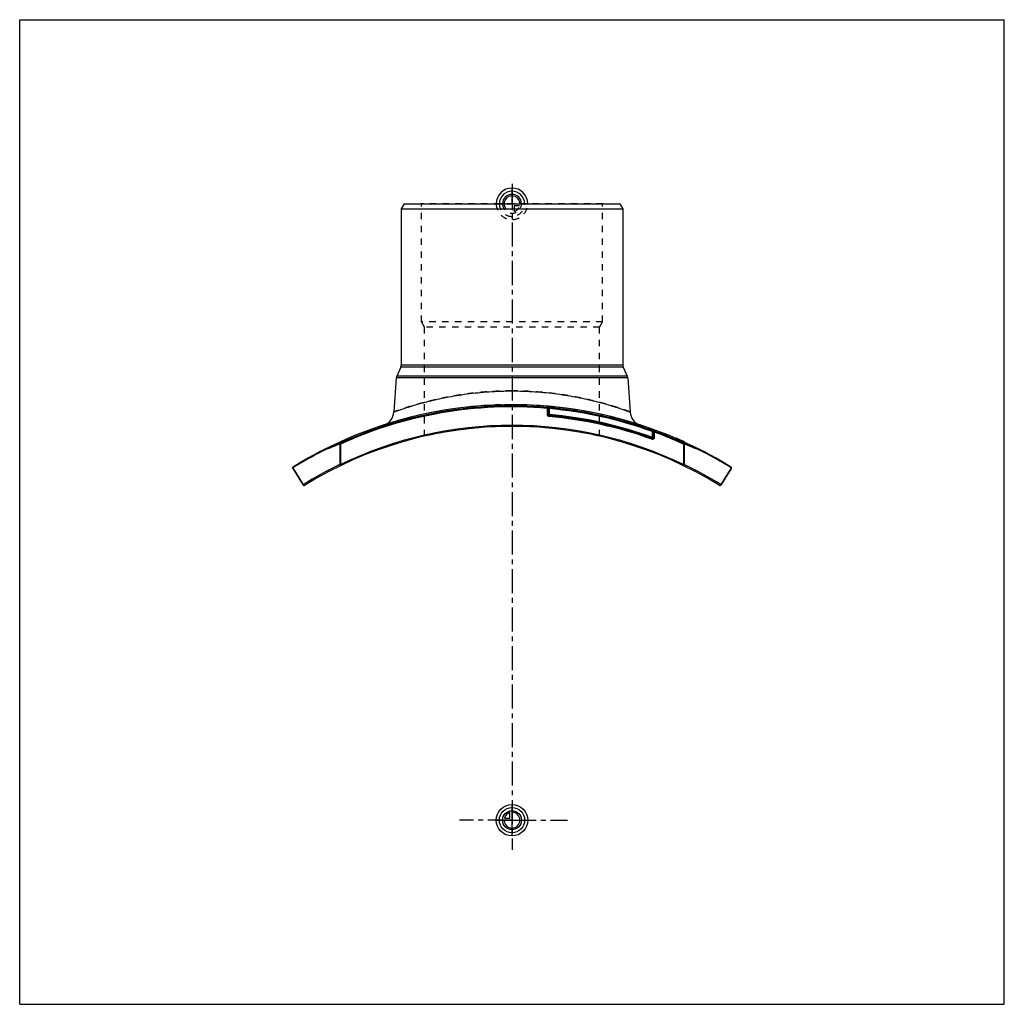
# Model space of a CAD drawing. Header units: millimetres. Extents: x 0 to 1000, y 0 to 1000.
import ezdxf

# ---------------------------------------------------------------- set-up
doc = ezdxf.new("R2010")
doc.units = ezdxf.units.MM
doc.header["$LTSCALE"] = 65.185185
doc.linetypes.add('CENTER', pattern=[0.6, 0.375, -0.075, 0.075, -0.075])
doc.linetypes.add('HIDDEN', pattern=[0.2, 0.1, -0.1])
doc.layers.get('0').update_dxf_attribs({"linetype": 'CONTINUOUS'})
for name, color, linetype in [('ACHSEN_S', 7, 'CONTINUOUS'), ('FASEN', 7, 'CONTINUOUS'), ('KOERPER', 7, 'CONTINUOUS'), ('KONST.EL_MIT_GEO', 7, 'CONTINUOUS'), ('NULLPUNKT_X', 7, 'CONTINUOUS'), ('NULLPUNKT_Y', 7, 'CONTINUOUS'), ('NULLPUNKT_Z', 7, 'CONTINUOUS'), ('RUNDUNG', 7, 'CONTINUOUS'), ('SCHNITT', 7, 'CONTINUOUS')]:
    doc.layers.add(name, color=color, linetype=linetype)

msp = doc.modelspace()

# ---------------------------------------------------------------- linework, layer by layer
at = {"color": 7, "linetype": 'Continuous'}
for p, q in [((0, 0), (0, 1000)), ((0, 1000), (1000, 1000)), ((1000, 0), (1000, 1000)), ((0, 0), (1000, 0))]:
    msp.add_line(p, q, dxfattribs=at)
at = {"layer": 'ACHSEN_S', "color": 40, "linetype": 'CENTER'}
for p, q in [((500, 833.2), (500, 166.8)), ((500, 187), (446.6, 187)), ((500, 187), (556.5, 187)), ((500, 166.8), (500, 156.8))]:
    msp.add_line(p, q, dxfattribs=at)
at = {"layer": 'FASEN', "color": 7, "linetype": 'Continuous'}
for p, q in [((390.4, 813), (387.5, 808)), ((390.4, 813), (609.6, 813)), ((609.6, 813), (612.5, 808)), ((387.5, 808), (612.5, 808))]:
    msp.add_line(p, q, dxfattribs=at)
at = {"layer": 'KOERPER', "color": 7, "linetype": 'Continuous'}
for p, q in [((387.1, 647), (382.9, 637.8)), ((612.9, 647), (617.1, 637.8)), ((382.4, 636.1), (380, 601.6)), ((617.6, 636.1), (620, 601.6))]:
    msp.add_line(p, q, dxfattribs=at)
at = {"layer": 'KONST.EL_MIT_GEO', "color": 8, "linetype": 'HIDDEN'}
for p, q in [((408, 812.5), (407.5, 813)), ((592.5, 813), (407.5, 813)), ((408, 693), (408, 812.5)), ((592, 812.5), (408, 812.5)), ((592, 812.5), (592.5, 813)), ((592, 693), (592, 812.5)), ((411, 687.8), (408, 693)), ((592, 693), (408, 693)), ((589, 687.8), (592, 693)), ((411, 577), (411, 687.8)), ((589, 687.8), (411, 687.8)), ((589, 577), (589, 687.8)), ((667.4, 574.4), (667.5, 574.7)), ((667.5, 574.6), (667.4, 574.4)), ((667.5, 574.3), (667.6, 574.6)), ((667.9, 574.2), (668, 574.5)), ((668.2, 574), (668.3, 574.3)), ((668.4, 574), (668.5, 574.2)), ((668.4, 573.9), (668.5, 574.2)), ((668.6, 573.9), (668.4, 573.9)), ((668.6, 573.9), (668.7, 574.1)), ((668.8, 573.8), (668.9, 574.1)), ((668.8, 573.8), (668.9, 574)), ((669, 573.7), (669.1, 574)), ((669.1, 573.6), (669.2, 573.9)), ((670, 573.3), (670.1, 573.5)), ((670.1, 573.2), (670.2, 573.5)), ((670.1, 573.2), (670.2, 573.5)), ((670.4, 573.1), (670.6, 573.3)), ((670.9, 572.8), (671, 573.1)), ((671.1, 572.8), (671.2, 573)), ((671.1, 572.7), (671.2, 573)), ((671.7, 572.5), (671.8, 572.8)), ((671.9, 572.4), (672, 572.7)), ((671.9, 572.4), (672, 572.7)), ((673.2, 571.8), (673.3, 572.1)), ((673.7, 571.6), (673.8, 571.9)), ((673.7, 571.6), (673.8, 571.9)), ((673.7, 571.6), (673.9, 571.9)), ((673.9, 571.5), (674.1, 571.8)), ((674.1, 571.4), (674.2, 571.7)), ((674.5, 571.2), (674.6, 571.5)), ((674.5, 571.2), (674.6, 571.5)), ((674.6, 571.2), (674.7, 571.5))]:
    msp.add_line(p, q, dxfattribs=at)
at = {"layer": 'KONST.EL_MIT_GEO', "color": 7, "linetype": 'Continuous'}
for p, q in [((667.1, 574.8), (667, 574.6)), ((667.2, 574.5), (667.3, 574.7)), ((674.2, 571.4), (674.3, 571.7)), ((675, 571), (675.1, 571.3))]:
    msp.add_line(p, q, dxfattribs=at)
at = {"layer": 'KONST.EL_MIT_GEO', "color": 8, "linetype": 'HIDDEN'}
for radius, start, end in [(400, 77.1441, 102.8559), (422, 65.5, 66.6949)]:
    msp.add_arc((500, 187), radius, start, end, dxfattribs=at)
at = {"layer": 'KONST.EL_MIT_GEO', "color": 7, "linetype": 'Continuous'}
msp.add_arc((500, 187), 422.3, 65.5, 66.6946, dxfattribs=at)
at = {"layer": 'NULLPUNKT_X', "color": 8, "linetype": 'HIDDEN'}
for p, q in [((500, 813), (500, 805)), ((500, 813), (508, 813)), ((502.2, 810.8), (502.2, 805.3)), ((507.7, 810.8), (502.2, 810.8))]:
    msp.add_line(p, q, dxfattribs=at)
at = {"layer": 'NULLPUNKT_X', "color": 40, "linetype": 'Continuous'}
for p, q in [((497.8, 189.2), (497.8, 194.7)), ((500, 187), (500, 195)), ((500, 187), (492, 187)), ((492.3, 189.2), (497.8, 189.2))]:
    msp.add_line(p, q, dxfattribs=at)
for radius in [16, 12.8, 9.6]:
    msp.add_circle((500, 187), radius, dxfattribs=at)
for centre, radius, start, end in [((500, 813), 16, 0, 180), ((500, 813), 12.8, 0, 180), ((500, 813), 9.6, 0, 179.9999), ((500, 813), 8, 0, 179.9999), ((500, 187), 8, 180, 90), ((500, 187), 8, 105.962, 164.038)]:
    msp.add_arc(centre, radius, start, end, dxfattribs=at)
at = {"layer": 'NULLPUNKT_X', "color": 8, "linetype": 'HIDDEN'}
for radius, start, end in [(16, 180, 360), (12.8, 180, 360), (9.6, 179.9999, 360), (8, 179.9999, 270), (8, 285.962, 344.038)]:
    msp.add_arc((500, 813), radius, start, end, dxfattribs=at)
at = {"layer": 'NULLPUNKT_Y', "color": 40, "linetype": 'Continuous'}
for p, q in [((500, 813), (500, 828.9)), ((500, 171), (500, 203))]:
    msp.add_line(p, q, dxfattribs=at)
at = {"layer": 'NULLPUNKT_Y', "color": 8, "linetype": 'HIDDEN'}
msp.add_line((500, 813), (500, 797.1), dxfattribs=at)
at = {"layer": 'NULLPUNKT_Z', "color": 8, "linetype": 'HIDDEN'}
msp.add_line((516, 813), (484, 813), dxfattribs=at)
at = {"layer": 'NULLPUNKT_Z', "color": 40, "linetype": 'Continuous'}
msp.add_line((484, 187), (516, 187), dxfattribs=at)
at = {"layer": 'RUNDUNG', "color": 7, "linetype": 'Continuous'}
for p, q in [((387.5, 808), (387.5, 649.1)), ((612.5, 808), (612.5, 649.1)), ((612.9, 647), (387.1, 647)), ((612.5, 649.1), (387.5, 649.1)), ((617.6, 636.1), (382.4, 636.1)), ((617.1, 637.8), (382.9, 637.8)), ((535.6, 606.3), (535.7, 605.3)), ((535.7, 605.3), (535.7, 599)), ((535.7, 605.3), (536.7, 605.3)), ((536.7, 599), (536.7, 606)), ((536.7, 605), (537.7, 605)), ((537.7, 605), (537.8, 606)), ((537.7, 605), (537.7, 599)), ((535.7, 599), (537.7, 599)), ((537.5, 597), (537.7, 599)), ((643.1, 582.6), (642.8, 581.7)), ((642.8, 581.7), (643.8, 581.7)), ((642.8, 575.8), (642.8, 581.7)), ((643.8, 575.8), (643.8, 582.3)), ((644.8, 581), (643.8, 581)), ((644.8, 581), (644.4, 582.2)), ((644.4, 582.2), (644.4, 582.2)), ((644.8, 575.8), (644.8, 581)), ((642.1, 573.9), (642.8, 575.8)), ((644.8, 575.8), (642.8, 575.8)), ((309.2, 563.4), (309.2, 563.4)), ((325.3, 569), (325.3, 548.2)), ((325.9, 569), (325.3, 569)), ((325.5, 569.9), (325.9, 569)), ((325.9, 569), (325.9, 548.2)), ((674.5, 569.9), (674.1, 569)), ((674.7, 569), (674.1, 569)), ((674.1, 569), (674.1, 548.2)), ((674.7, 569), (674.7, 548.2)), ((690.8, 563.4), (690.8, 563.4)), ((277.3, 544.8), (277.5, 544.4)), ((277.3, 544.3), (287.8, 527.3)), ((325.9, 548.2), (325.3, 548.2)), ((326.3, 547.3), (325.9, 548.2)), ((674.1, 548.2), (673.7, 547.3)), ((674.7, 548.2), (674.1, 548.2)), ((722.7, 544.3), (712.2, 527.3)), ((722.7, 544.8), (722.5, 544.4))]:
    msp.add_line(p, q, dxfattribs=at)
at = {"layer": 'RUNDUNG', "color": 8, "linetype": 'HIDDEN'}
for p, q in [((289.2, 527), (289.2, 527)), ((710.8, 527), (710.8, 527))]:
    msp.add_line(p, q, dxfattribs=at)
at = {"layer": 'RUNDUNG', "color": 7, "linetype": 'Continuous'}
for centre, radius, start, end in [((382.5, 649.1), 5, 335.556, 360), ((617.5, 649.1), 5, 180, 204.444), ((387.4, 635.8), 5, 155.556, 176), ((612.6, 635.8), 5, 4, 24.444), ((500, 187), 420.8, 85.1491, 114.5062), ((500, 187), 419.8, 85.1261, 114.5062), ((365.1, 602.6), 15, 287.986, 356), ((537.7, 605), 1, 84.851, 180), ((500, 187), 419.7, 70.1141, 84.851), ((500, 187), 420.7, 70.1141, 84.851), ((634.9, 602.6), 15, 184, 252.014), ((537.7, 599), 2, 180, 264.8741), ((537.7, 599), 1, 180, 264.8755), ((500, 179), 419.7, 70.2123, 84.8755), ((500, 179), 420.7, 70.2124, 84.8755), ((500, 179), 421.7, 70.2124, 84.8755), ((500, 187), 400, 58.2005, 121.7995), ((500, 187), 401, 64.265, 115.735), ((642.8, 581.7), 1, 0, 70.1141), ((500, 187), 420.8, 65.4938, 69.9271), ((500, 187), 419.8, 65.4938, 69.8277), ((642.8, 575.8), 2, 250.2225, 360), ((642.8, 575.8), 1, 250.2124, 360), ((499.6, 185), 422.9, 116.8017, 121.7144), ((500, 187), 422, 116.8777, 121.8063), ((524.2, 42.6), 562.7, 110.7054, 112.4921), ((309.4, 563), 0.432, 122.7752, 128.659), ((524.3, 45.9), 560.4, 110.782, 112.5696), ((477.8, 51.2), 554.7, 67.4213, 69.2271), ((477.9, 47.8), 557.1, 67.4988, 69.3038), ((500, 187), 422, 58.1937, 63.1223), ((690.6, 563), 0.431, 51.4918, 57.2254), ((500.3, 185), 423, 58.286, 63.1979), ((278.1, 544.8), 1, 121.8063, 211.9424), ((500, 184.5), 403.5, 115.6617, 121.7054), ((500.6, 185.5), 402.4, 58.2878, 64.3481), ((721.9, 544.8), 1, 328.0576, 58.1937), ((288.7, 527.8), 1, 211.9424, 301.7995), ((711.3, 527.8), 1, 238.2005, 328.0576)]:
    msp.add_arc(centre, radius, start, end, dxfattribs=at)
at = {"layer": 'RUNDUNG', "color": 8, "linetype": 'HIDDEN'}
for centre, radius, start, end in [((500, 187), 422, 72.014, 107.986), ((500, 187), 420.8, 69.9271, 85.1491), ((500, 187), 419.8, 69.8277, 85.1261), ((499.7, 185), 423, 116.8021, 121.714), ((522.1, 47.8), 557.1, 110.6962, 112.5012), ((522.2, 51.1), 554.8, 110.773, 112.5861), ((475.7, 45.8), 560.5, 67.4231, 69.2179), ((475.8, 42.6), 562.7, 67.5079, 69.2946), ((500.4, 185), 422.9, 58.2856, 63.1983), ((499.4, 185.5), 402.4, 115.6519, 121.7122), ((500, 184.5), 403.5, 58.2946, 64.3383)]:
    msp.add_arc(centre, radius, start, end, dxfattribs=at)
for points, knots in [([(500, 623), (492.2, 623), (480.5, 622.6), (465.3, 621.3), (454.2, 620), (443.7, 618.4), (433.7, 616.6), (424.3, 614.6), (415.7, 612.6), (407.8, 610.5), (401.8, 608.8), (397.4, 607.4), (394.5, 606.5), (391.9, 605.7), (389.4, 604.9), (387.3, 604.2), (385.4, 603.5), (384, 603), (383, 602.7), (382.4, 602.5), (381.9, 602.3), (381.4, 602.1), (381, 601.9), (380.7, 601.8), (380.5, 601.8), (380.4, 601.7), (380.3, 601.7), (380.2, 601.7), (380.1, 601.6), (380.1, 601.6), (380, 601.6), (380, 601.6), (380, 601.6), (380, 601.6), (380, 601.6)], [0, 0, 0, 0, 0.19141, 0.2849, 0.37575, 0.46317, 0.54642, 0.62477, 0.69755, 0.76407, 0.82365, 0.85063, 0.87563, 0.89856, 0.91933, 0.93788, 0.95413, 0.968, 0.97403, 0.97945, 0.98424, 0.98841, 0.99194, 0.99484, 0.99604, 0.99709, 0.99798, 0.99871, 0.99927, 0.99968, 0.99982, 0.99992, 0.99998, 1, 1, 1, 1]), ([(620, 601.6), (620, 601.6), (620, 601.6), (619.9, 601.6), (619.9, 601.6), (619.8, 601.7), (619.7, 601.7), (619.6, 601.7), (619.4, 601.8), (619, 601.9), (618.6, 602.1), (618.1, 602.3), (617.4, 602.5), (616.2, 603), (614.6, 603.5), (612.7, 604.2), (610.6, 604.9), (608.1, 605.7), (605.5, 606.5), (602.6, 607.4), (598.2, 608.8), (592.2, 610.5), (584.3, 612.6), (575.7, 614.6), (566.3, 616.6), (556.3, 618.4), (542, 620.5), (523.2, 622.4), (507.8, 623), (500, 623)], [0, 0, 0, 0, 0.00008, 0.00032, 0.00073, 0.00129, 0.00202, 0.00291, 0.00516, 0.00806, 0.01159, 0.01576, 0.02055, 0.032, 0.04587, 0.06212, 0.08067, 0.10145, 0.12437, 0.14937, 0.17635, 0.23594, 0.30246, 0.37524, 0.45359, 0.53684, 0.62427, 0.80858, 1, 1, 1, 1]), ([(309.2, 563.4), (309.1, 563.3), (309, 563.2), (308.9, 563), (308.9, 562.8), (308.9, 562.6), (308.9, 562.5)], [0, 0, 0, 0, 0.20778, 0.44149, 0.70726, 1, 1, 1, 1]), ([(309.2, 563.4), (309.2, 563.4), (309.2, 563.4), (309.2, 563.4), (309.2, 563.4)], [0, 0, 0, 0, 0.21014, 1, 1, 1, 1]), ([(690.8, 563.4), (690.9, 563.3), (691, 563.3), (691, 563.2), (691, 563.2)], [0, 0, 0, 0, 0.7361, 1, 1, 1, 1]), ([(690.8, 563.4), (690.8, 563.4), (690.8, 563.4), (690.8, 563.4), (690.8, 563.4)], [0, 0, 0, 0, 0.27151, 1, 1, 1, 1]), ([(277.3, 544.8), (278.2, 543.4), (281.7, 537.7), (285.3, 532.1), (287.9, 527.8)], [0, 0, 0, 0, 0.24649, 1, 1, 1, 1]), ([(722.7, 544.8), (721.8, 543.4), (718.3, 537.7), (714.7, 532.1), (712.1, 527.8)], [0, 0, 0, 0, 0.24649, 1, 1, 1, 1])]:
    msp.add_open_spline(points, degree=3, knots=knots, dxfattribs=at)
at = {"layer": 'RUNDUNG', "color": 7, "linetype": 'Continuous'}
for points, knots in [([(380, 601.6), (380, 601.6), (380, 601.6), (380.1, 601.6), (380.1, 601.6), (380.2, 601.7), (380.3, 601.7), (380.4, 601.7), (380.6, 601.8), (381, 601.9), (381.4, 602.1), (381.9, 602.3), (382.6, 602.5), (383.8, 603), (385.4, 603.5), (387.3, 604.2), (389.4, 604.9), (391.9, 605.7), (394.5, 606.5), (397.4, 607.4), (401.8, 608.8), (407.8, 610.5), (415.7, 612.6), (424.3, 614.6), (433.7, 616.6), (443.7, 618.4), (458, 620.5), (476.8, 622.4), (492.2, 623), (500, 623)], [0, 0, 0, 0, 0.00008, 0.00032, 0.00073, 0.00129, 0.00202, 0.00291, 0.00516, 0.00806, 0.01159, 0.01576, 0.02055, 0.032, 0.04587, 0.06212, 0.08067, 0.10145, 0.12437, 0.14937, 0.17635, 0.23594, 0.30246, 0.37524, 0.45359, 0.53684, 0.62427, 0.80858, 1, 1, 1, 1]), ([(500, 623), (507.8, 623), (519.5, 622.6), (534.7, 621.3), (545.8, 620), (556.3, 618.4), (566.3, 616.6), (575.7, 614.6), (584.3, 612.6), (592.2, 610.5), (598.2, 608.8), (602.6, 607.4), (605.5, 606.5), (608.1, 605.7), (610.6, 604.9), (612.7, 604.2), (614.6, 603.5), (616, 603), (617, 602.7), (617.6, 602.5), (618.1, 602.3), (618.6, 602.1), (619, 601.9), (619.3, 601.8), (619.5, 601.8), (619.6, 601.7), (619.7, 601.7), (619.8, 601.7), (619.9, 601.6), (619.9, 601.6), (620, 601.6), (620, 601.6), (620, 601.6), (620, 601.6), (620, 601.6)], [0, 0, 0, 0, 0.19141, 0.2849, 0.37575, 0.46317, 0.54642, 0.62477, 0.69755, 0.76407, 0.82365, 0.85063, 0.87563, 0.89856, 0.91933, 0.93788, 0.95413, 0.968, 0.97403, 0.97945, 0.98424, 0.98841, 0.99194, 0.99484, 0.99604, 0.99709, 0.99798, 0.99871, 0.99927, 0.99968, 0.99982, 0.99992, 0.99998, 1, 1, 1, 1]), ([(535.6, 606.3), (535.7, 606.2), (535.9, 606.2), (536.1, 606.2), (536.3, 606.1), (536.4, 606.1), (536.6, 606.1), (536.6, 606), (536.7, 606), (536.7, 606)], [0, 0, 0, 0, 0.34145, 0.50451, 0.65539, 0.78768, 0.89403, 0.96657, 1, 1, 1, 1]), ([(643.8, 582.3), (643.8, 582.3), (643.8, 582.3), (643.9, 582.3), (644, 582.3), (644.2, 582.3), (644.3, 582.2), (644.4, 582.2)], [0, 0, 0, 0, 0.07938, 0.16669, 0.28476, 0.60102, 1, 1, 1, 1]), ([(309, 563.2), (309, 563.2), (308.9, 562.9), (308.9, 562.7), (308.9, 562.5)], [0, 0, 0, 0, 0.22123, 1, 1, 1, 1]), ([(309.1, 563.4), (309.1, 563.3), (309, 563.3), (309, 563.2), (309, 563.2)], [0, 0, 0, 0, 0.74027, 1, 1, 1, 1]), ([(309.2, 563.4), (309.2, 563.4), (309.2, 563.4), (309.2, 563.4), (309.2, 563.4)], [0, 0, 0, 0, 0.27153, 1, 1, 1, 1]), ([(325.5, 569.9), (325.4, 569.8), (325.2, 569.6), (325.2, 569.2), (325.2, 569.1), (325.3, 569)], [0, 0, 0, 0, 0.42568, 0.69794, 1, 1, 1, 1]), ([(674.5, 569.9), (674.6, 569.8), (674.8, 569.6), (674.8, 569.2), (674.8, 569.1), (674.7, 569)], [0, 0, 0, 0, 0.42568, 0.69794, 1, 1, 1, 1]), ([(690.8, 563.4), (690.8, 563.4), (690.8, 563.4), (690.8, 563.4), (690.8, 563.4)], [0, 0, 0, 0, 0.21014, 1, 1, 1, 1]), ([(690.9, 563.4), (690.9, 563.3), (691, 563.3), (691, 563.2), (691, 563.2)], [0, 0, 0, 0, 0.24032, 1, 1, 1, 1]), ([(691, 563.2), (691, 563.1), (691.1, 562.9), (691.1, 562.7), (691.1, 562.5)], [0, 0, 0, 0, 0.22351, 1, 1, 1, 1]), ([(277.3, 544.8), (277.3, 544.7), (277.2, 544.5), (277.2, 544.3), (277.3, 544.3)], [0, 0, 0, 0, 0.55596, 1, 1, 1, 1]), ([(277.6, 545.6), (277.5, 545.6), (277.4, 545.5), (277.3, 545.2), (277.3, 544.9), (277.3, 544.8)], [0, 0, 0, 0, 0.22579, 0.46472, 1, 1, 1, 1]), ([(277.5, 544.4), (278.4, 543.1), (281.9, 537.5), (285.3, 532), (287.9, 527.8)], [0, 0, 0, 0, 0.24657, 1, 1, 1, 1]), ([(325.3, 548.2), (325.3, 548.2), (325.3, 548), (325.5, 547.7), (325.7, 547.5), (325.9, 547.4), (326.1, 547.3), (326.2, 547.3), (326.3, 547.3)], [0, 0, 0, 0, 0.14925, 0.2995, 0.58183, 0.70639, 0.81668, 1, 1, 1, 1]), ([(673.7, 547.3), (673.8, 547.3), (673.9, 547.3), (674.1, 547.4), (674.3, 547.5), (674.6, 547.8), (674.7, 548.1), (674.7, 548.2)], [0, 0, 0, 0, 0.18345, 0.29382, 0.41847, 0.70099, 1, 1, 1, 1]), ([(722.5, 544.4), (721.6, 543.1), (718.1, 537.5), (714.7, 532), (712.1, 527.8)], [0, 0, 0, 0, 0.24657, 1, 1, 1, 1]), ([(722.4, 545.6), (722.5, 545.6), (722.6, 545.5), (722.7, 545.2), (722.7, 544.9), (722.7, 544.8)], [0, 0, 0, 0, 0.22579, 0.46472, 1, 1, 1, 1]), ([(722.7, 544.3), (722.8, 544.3), (722.8, 544.5), (722.7, 544.7), (722.7, 544.8)], [0, 0, 0, 0, 0.44404, 1, 1, 1, 1]), ([(287.9, 527.8), (287.9, 527.7), (287.8, 527.6), (287.8, 527.3), (287.8, 527.3)], [0, 0, 0, 0, 0.57052, 1, 1, 1, 1]), ([(289.2, 527), (289.1, 526.9), (288.8, 526.8), (288.4, 527), (288.1, 527.4), (288, 527.7), (287.9, 527.8)], [0, 0, 0, 0, 0.20425, 0.44472, 0.71945, 1, 1, 1, 1]), ([(712.1, 527.8), (712, 527.7), (712, 527.6), (711.8, 527.3), (711.6, 527), (711.2, 526.8), (710.9, 526.9), (710.8, 527)], [0, 0, 0, 0, 0.13926, 0.28135, 0.55576, 0.79595, 1, 1, 1, 1]), ([(712.2, 527.3), (712.2, 527.3), (712.2, 527.5), (712.1, 527.7), (712.1, 527.8), (712.1, 527.8)], [0, 0, 0, 0, 0.42812, 0.69404, 1, 1, 1, 1])]:
    msp.add_open_spline(points, degree=3, knots=knots, dxfattribs=at)
at = {"layer": 'SCHNITT', "color": 8, "linetype": 'HIDDEN'}
for p, q in [((490.5, 608.9), (490.5, 607)), ((509.5, 607), (490.5, 607)), ((492.6, 608.9), (492.7, 608.9)), ((507.3, 608.9), (507.4, 608.9)), ((509.5, 608.9), (509.5, 607))]:
    msp.add_line(p, q, dxfattribs=at)
at = {"layer": 'SCHNITT', "color": 7, "linetype": 'Continuous'}
for start, end in [(91.0001, 116.8777), (89.012, 90.986), (63.1223, 88.9999)]:
    msp.add_arc((500, 187), 422, start, end, dxfattribs=at)
at = {"layer": 'SCHNITT', "color": 8, "linetype": 'HIDDEN'}
for centre, radius, start, end in [((500, 187), 422, 90.986, 91.0001), ((495.5, 640.4), 31.6, 264.8937, 265.2165), ((500, 754.4), 145.7, 269.7314, 270.0002), ((500, 187), 422, 88.9999, 89.012)]:
    msp.add_arc(centre, radius, start, end, dxfattribs=at)
at = {"layer": 'SCHNITT', "color": 7, "linetype": 'Continuous'}
for points, knots in [([(500, 608.7), (498.6, 608.7), (496.7, 608.7), (494.2, 608.8), (493.1, 608.9), (492.6, 608.9)], [0, 0, 0, 0, 0.55344, 0.79612, 1, 1, 1, 1]), ([(507.4, 608.9), (506.9, 608.9), (505.8, 608.8), (503.3, 608.7), (501.4, 608.7), (500, 608.7)], [0, 0, 0, 0, 0.20389, 0.44658, 1, 1, 1, 1])]:
    msp.add_open_spline(points, degree=3, knots=knots, dxfattribs=at)
at = {"layer": 'SCHNITT', "color": 8, "linetype": 'HIDDEN'}
msp.add_open_spline([(492.8, 608.9), (493.8, 608.8), (496, 608.7), (498.1, 608.7), (499.3, 608.7)], degree=3, knots=[0, 0, 0, 0, 0.45049, 1, 1, 1, 1], dxfattribs=at)

doc.saveas('drawing.dxf')
